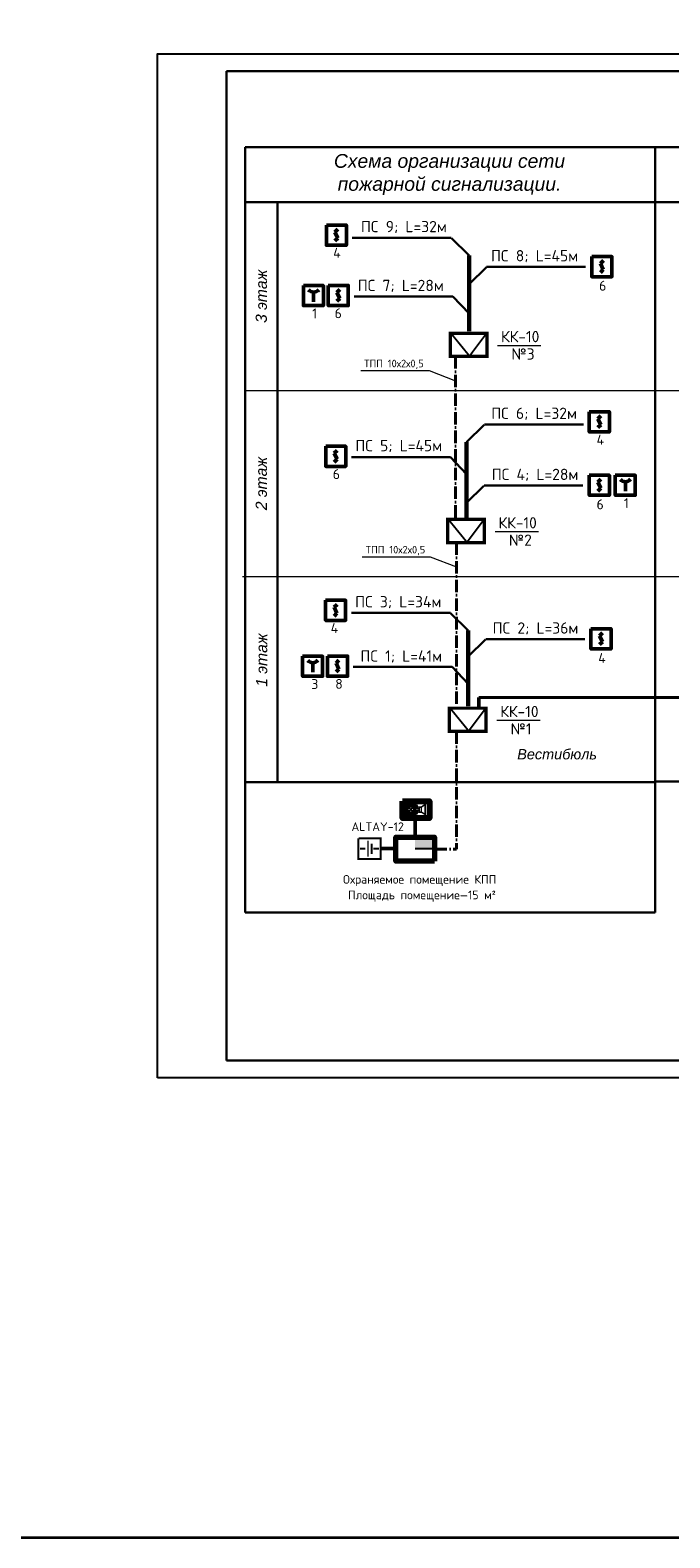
# Model space of a CAD drawing. Header units: millimetres. Extents: x 1114507 to 93926427, y 174473 to 817039.
# Tile 80 of 256: x 1564060 to 1582603, y 455604 to 499334. Entities that reach past the tile are written whole.
import ezdxf

# ---------------------------------------------------------------- set-up
doc = ezdxf.new("R2010")
doc.units = ezdxf.units.MM
doc.linetypes.add('ACAD_ISO10W100', pattern=[18, 12, -3, 0, -3])
doc.layers.add('ОС', color=1, linetype='Continuous')
doc.layers.add('Пожарная сигнализация', color=150, linetype='Continuous', lineweight=50)
doc.layers.add('размеры', color=12, linetype='Continuous', lineweight=15)
doc.styles.add('IsoK', font='isocpeui.ttf')
doc.styles.get("Standard").update_dxf_attribs({"font": 'isocpeui.ttf'})
doc.styles.add('WMF-Times New Roman0', font='times.ttf')

# ---------------------------------------------------------------- blocks, each defined once
blk = doc.blocks.new('Дым.датчик')
at = {"color": 5, "lineweight": 60}
for p, q in [((48, 181), (-44, 91)), ((-44, 91), (46, -92)), ((46, -92), (-44, -182))]:
    blk.add_line(p, q, dxfattribs=at)
at = {"color": 5, "lineweight": 50}
blk.add_lwpolyline([(-310, 309), (312, 309), (312, -315), (-310, -315)], close=True, dxfattribs=at)
blk = doc.blocks.new('ььь')
at = {"color": 5, "lineweight": 50}
blk.add_line((1264322, -815359), (1264322, -815659), dxfattribs=at)
blk.add_lwpolyline([(1264004, -815157), (1264626, -815157), (1264626, -815781), (1264004, -815781)], close=True, dxfattribs=at)
blk.add_arc((1264321, -815150), 209, 221.0053, 319.5801, dxfattribs=at)
blk = doc.blocks.new('ОПОП пс')
at = {"color": 5, "lineweight": 80, "ltscale": 5}
blk.add_lwpolyline([(-8, 12), (794, 12), (794, -497), (-8, -497)], close=True, dxfattribs=at)
at = {"color": 5, "lineweight": 20, "ltscale": 0.5, "const_width": 45}
blk.add_lwpolyline([(241, -235), (241, -235), (351, -130), (133, -339)], dxfattribs=at)
at = {"color": 5, "lineweight": 50, "ltscale": 0.5, "const_width": 45}
for points in [[(241, -235), (347, -340), (136, -129)], [(554, -165), (468, -165)], [(490, -166), (490, -311), (557, -311), (668, -384), (668, -82), (554, -165), (554, -311)]]:
    blk.add_lwpolyline(points, dxfattribs=at)
at = {"color": 5, "lineweight": 80, "ltscale": 0.5}
blk.add_circle((241, -235), 151, dxfattribs=at)
blk = doc.blocks.new('ППК ОПС')
at = {"layer": 'ОС'}
blk.add_hatch(color=5, dxfattribs=at).paths.add_polyline_path([(-400, 42), (-400, -200), (0, -200), (0, 42)])
at = {"layer": 'ОС', "color": 5, "lineweight": 70}
blk.add_lwpolyline([(-400, 299), (400, 299), (400, -200), (-400, -200), (-400, 299)], dxfattribs=at)
at = {"layer": 'ОС', "color": 5}
blk.add_lwpolyline([(-400, -200), (-400, 42), (0, 42)], dxfattribs=at)

msp = doc.modelspace()

# ---------------------------------------------------------------- linework, layer by layer
at = {"color": 5, "lineweight": 30}
for p, q in [((1569752.7, 469447.8, 0), (1569752.7, 498147.8, 0)), ((1609252.7, 498147.8, 0), (1569752.7, 498147.8, 0)), ((1609252.7, 469447.8, 0), (1569752.7, 469447.8, 0))]:
    msp.add_line(p, q, dxfattribs=at)
at = {"lineweight": 30}
for p, q in [((1570289.4, 495943.2, 0), (1570289.4, 494344.4, 0)), ((1582178.1, 495943.2, 0), (1582178.1, 494344.3, 0))]:
    msp.add_line(p, q, dxfattribs=at)
at = {"color": 7, "lineweight": 60, "ltscale": 100}
for p, q in [((1576785.3, 492798.1, 0), (1576785.3, 490598.9, 0)), ((1576711.8, 487382.3, 0), (1576711.8, 485198.5, 0)), ((1576761.1, 481917.1, 0), (1576761.8, 479725.3, 0))]:
    msp.add_line(p, q, dxfattribs=at)
at = {"color": 242, "linetype": 'ACAD_ISO10W100', "lineweight": 40, "ltscale": 30}
for p, q in [((1576387.2, 489877.7, 0), (1576387.2, 485173.8, 0)), ((1576414.8, 484474.2, 0), (1576414.8, 479668.2, 0)), ((1576414.8, 478996.1, 0), (1576414.8, 475578.5, 0)), ((1575780.7, 475578.5, 0), (1576414.8, 475578.5, 0))]:
    msp.add_line(p, q, dxfattribs=at)
at = {"color": 96, "lineweight": 50, "ltscale": 100}
msp.add_line((1577070.9, 479706.6, 0), (1577070.9, 479976.4, 0), dxfattribs=at)
at = {"color": 7, "lineweight": 30, "ltscale": 2}
for p, q in [((1582178.1, 477546, 0), (1582178.1, 473742.8, 0)), ((1570289.4, 477522, 0), (1570289.4, 473742.8, 0)), ((1570289.4, 473742.8, 0), (1582178.1, 473742.8, 0))]:
    msp.add_line(p, q, dxfattribs=at)
at = {"color": 5, "lineweight": 50, "ltscale": 100}
for p, q in [((1575220.7, 475927.7, 0), (1575220.7, 476472.6, 0)), ((1574253.3, 475600.2, 0), (1574652.6, 475600.2, 0))]:
    msp.add_line(p, q, dxfattribs=at)
at = {"color": 0, "lineweight": 35, "ltscale": 100}
msp.add_lwpolyline([(1463063.6, 524213.4), (2027905.8, 524213.4), (2027905.8, 455603.6), (1463063.6, 455603.6)], close=True, dxfattribs=at)
at = {"color": 7, "lineweight": 30, "ltscale": 2, "elevation": 0}
for points in [[(1570289.4, 494344.4), (1571233.8, 494344.4), (1571233.8, 477522), (1570289.4, 477522)], [(1571233.8, 494344.3), (1582178.1, 494344.3), (1582178.1, 477522), (1571233.8, 477522)], [(1582178.1, 494344.3), (1593122.5, 494348.1), (1593122.5, 477546), (1582178.1, 477546)]]:
    msp.add_lwpolyline(points, close=True, dxfattribs=at)
at = {"color": 7, "lineweight": 50, "ltscale": 0.5, "elevation": 0}
for points, const_width in [([(1573580.8, 475890.6), (1574222.8, 475890.6), (1574222.8, 475298), (1573576.5, 475298), (1573576.5, 475890.6)], 58.1), ([(1573852.9, 475826.3), (1573852.9, 475358.1)], 45.2), ([(1573626.1, 475590.1), (1573779.1, 475590.1)], 58.1), ([(1573956.4, 475742), (1573956.4, 475435.1)], 58.1), ([(1574011.2, 475590.1), (1574172.7, 475590.1)], 58.1)]:
    msp.add_lwpolyline(points, dxfattribs=dict(at, const_width=const_width))
at = {"layer": 'Defpoints', "color": 3, "linetype": 'ByBlock', "elevation": 0}
msp.add_lwpolyline([(1567752.7, 468947.8), (1567752.7, 498647.8), (1609752.7, 498647.8), (1609752.7, 468947.8)], close=True, dxfattribs=at)
at = {"layer": 'Пожарная сигнализация', "color": 0, "lineweight": 30}
for p, q in [((1576266.5, 493310.8, 0), (1573398.7, 493310.8, 0)), ((1576785.3, 492798.1, 0), (1576273.7, 493304.4, 0)), ((1576785.3, 491964.9, 0), (1577284.1, 492458.5, 0)), ((1577291.3, 492464.9, 0), (1580159.1, 492464.9, 0)), ((1573448.1, 491613.2, 0), (1576315.9, 491613.2, 0)), ((1576785.3, 491119.8, 0), (1576314.4, 491613.4, 0)), ((1576711.8, 487382.3, 0), (1577223.4, 487888.6, 0)), ((1577230.6, 487895, 0), (1580098.4, 487895, 0)), ((1573374.6, 486949.5, 0), (1576242.4, 486949.5, 0)), ((1576711.8, 486456.1, 0), (1576240.9, 486949.7, 0)), ((1576711.8, 485623.2, 0), (1577210.6, 486116.8, 0)), ((1577217.8, 486123.2, 0), (1580085.6, 486123.2, 0)), ((1576242.3, 482429.8, 0), (1573374.5, 482429.8, 0)), ((1576761.1, 481917.1, 0), (1576249.5, 482423.4, 0)), ((1576761.8, 481167.5, 0), (1577260.6, 481661.1, 0)), ((1577267.8, 481667.5, 0), (1580135.6, 481667.5, 0)), ((1573424.5, 480863.4, 0), (1576292.4, 480863.4, 0)), ((1576761.8, 480369.9, 0), (1576290.9, 480863.5, 0))]:
    msp.add_line(p, q, dxfattribs=at)
at = {"layer": 'Пожарная сигнализация', "color": 0, "lineweight": 20}
for p, q in [((1577612.3, 490191.3, 0), (1578867.4, 490191.3, 0)), ((1573643.6, 489462.9, 0), (1575624.7, 489462.9, 0)), ((1575624.7, 489462.9, 0), (1576387.2, 489164.5, 0)), ((1577538.8, 484790.9, 0), (1578793.9, 484790.9, 0)), ((1573688.3, 484062.4, 0), (1575669.3, 484062.4, 0)), ((1575652.3, 484062.4, 0), (1576414.8, 483764, 0)), ((1577588.7, 479317.7, 0), (1578843.8, 479317.7, 0))]:
    msp.add_line(p, q, dxfattribs=at)
at = {"layer": 'Пожарная сигнализация', "color": 96, "lineweight": 40}
msp.add_line((1577070.9, 479976.4, 0), (1584910.8, 479976.4, 0), dxfattribs=at)
at = {"layer": 'Пожарная сигнализация', "color": 7, "lineweight": 20, "ltscale": 0.5, "const_width": 96.4, "elevation": 0}
for points in [[(1576238.3, 490541.7), (1577299.7, 490541.7), (1577299.7, 489869.6), (1576238.3, 489869.6), (1576238.3, 490541.7)], [(1576164.8, 485141.3), (1577226.2, 485141.3), (1577226.2, 484469.2), (1576164.8, 484469.2), (1576164.8, 485141.3)], [(1576214.8, 479668.2), (1577276.2, 479668.2), (1577276.2, 478996.1), (1576214.8, 478996.1), (1576214.8, 479668.2)]]:
    msp.add_lwpolyline(points, dxfattribs=at)
at = {"layer": 'Пожарная сигнализация', "color": 0, "lineweight": 20, "const_width": 53.5, "elevation": 0}
for points in [[(1576242.8, 490559.8), (1576796.2, 489880.9)], [(1576796.2, 489880.9), (1577304.2, 490559.8)], [(1576169.3, 485159.4), (1576722.7, 484480.5)], [(1576722.7, 484480.5), (1577230.7, 485159.4)], [(1576219.3, 479686.3), (1576772.7, 479007.3)], [(1576772.7, 479007.3), (1577280.7, 479686.3)]]:
    msp.add_lwpolyline(points, dxfattribs=at)
at = {"layer": 'размеры', "color": 0, "lineweight": 30}
msp.add_line((1570289.4, 495943.2, 0), (1593122.5, 495943.2, 0), dxfattribs=at)
at = {"layer": 'размеры', "color": 0, "lineweight": 20}
for p, q in [((1570289.4, 488883.7, 0), (1593122.5, 488883.7, 0)), ((1570215.9, 483483.2, 0), (1593049, 483483.2, 0))]:
    msp.add_line(p, q, dxfattribs=at)

# ---------------------------------------------------------------- block references
at = {"color": 5, "lineweight": 15}
for name, p, xscale, yscale, zscale in [('Дым.датчик', (1572936.5, 493391.4, 0), 0.936, 0.936, 0.936), ('Дым.датчик', (1580631.2, 492478.5, 0), 0.936, 0.936, 0.936), ('ььь', (398346.3, 1248803.9, 0), 0.9285071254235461, 0.9285071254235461, 0.9285071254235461), ('Дым.датчик', (1572991.2, 491639.8, 0), 0.936, 0.936, 0.936), ('Дым.датчик', (1580558.3, 487975.6, 0), 0.936, 0.936, 0.936), ('Дым.датчик', (1572917.7, 486976.1, 0), 0.936, 0.936, 0.936), ('Дым.датчик', (1580557.7, 486136.8, 0), 0.936, 0.936, 0.936), ('ььь', (407384.9, 1243304.1, 0), 0.9285071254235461, 0.9285071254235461, 0.9285071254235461), ('Дым.датчик', (1572911.7, 482509.7, 0), 0.936, 0.936, 0.936), ('Дым.датчик', (1580607.7, 481681.1, 0), 0.936, 0.936, 0.936), ('ььь', (398322.8, 1238054.1, 0), 0.9285071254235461, 0.9285071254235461, 0.9285071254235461), ('Дым.датчик', (1572967.6, 480889.9, 0), 0.936, 0.936, 0.936)]:
    msp.add_blockref(name, p, dxfattribs=dict(at, xscale=xscale, yscale=yscale, zscale=zscale))
at = {"color": 5, "lineweight": 50, "ltscale": 5, "xscale": 0.9750000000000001, "yscale": 0.9750000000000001, "zscale": 0.9750000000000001}
msp.add_blockref('ОПОП пс', (1574858.3, 476957.6, 0), dxfattribs=at)
at = {"color": 5, "lineweight": 50, "ltscale": 5, "xscale": 1.4, "yscale": 1.4, "zscale": 1.4, "rotation": 180}
msp.add_blockref('ППК ОПС', (1575220.7, 475647.7, 0), dxfattribs=at)

# ---------------------------------------------------------------- texts
at = {"color": 5, "lineweight": 50, "insert": (1576217, 495147, 0), "char_height": 400, "width": 9925.898, "attachment_point": 5, "style": 'IsoK'}
msp.add_mtext('{\\fArial|b0|i1|c204|p34;\\C256;\\c0;Схема организации сети\\Pпожарной сигнализации.}', dxfattribs=at)
at = {"color": 2, "lineweight": 40, "char_height": 251.087, "width": 4821.235, "attachment_point": 1}
for s, insert in [('{\\fISOCPEUR|b0|i0|c204|p34;\\C0;Oхраняемое помещение КПП}', (1573120.7, 474828.4, 0)), ('{\\fISOCPEUR|b0|i0|c204|p34;\\C0;Площадь помещение—15 м²}', (1573274.8, 474375.5, 0))]:
    msp.add_mtext(s, dxfattribs=dict(at, insert=insert))
at = {"style": 'WMF-Times New Roman0'}
for s, insert, char_height, width, attachment_point in [('\\pi924.6356;{\\fISOCPEUR|b0|i1|c0|p34;Samarqand viloyati Toyloq tumani "\\fISOCPEUR|b0|i1|c204|p34;Хо\\fISOCPEUR|b0|i1|c0|p34;n\\fISOCPEUR|b0|i1|c204|p34;с\\fISOCPEUR|b0|i1|c0|p34;h\\fISOCPEUR|b0|i1|c204|p34;о\\fISOCPEUR|b0|i1|c0|p34;rb\\fISOCPEUR|b0|i1|c204|p34;о\\fISOCPEUR|b0|i1|c0|p34;g\'" \\fISOCPEUR|b0|i1|c204|p34;М\\fISOCPEUR|b0|i1|c0|p34;FY dagi\\P            11-son maktabni rekonstruksiya qilish. \\P\\pi0;              (360 o\'quvchi o\'rinli qo\'shimcha bino qurish).}', (1550085.7, 473151.5, 0), 280, 25248.265, 4), ('\\pi2577.7728;{\\fTimes New Roman|b1|i0|c204|p18;\\C0;MCHJ\\P\\pi563.1768;\\C1;"PARVIZ  PROEKT  SERVIS"\\C0;\\P\\pi1876.6728;Samarqand sh.\\C256; }', (1556760.3, 470733.8, 0), 240, 5957.741, 1)]:
    msp.add_mtext(s, dxfattribs=dict(at, insert=insert, char_height=char_height, width=width, attachment_point=attachment_point))
at = {"layer": 'Пожарная сигнализация', "color": 7, "lineweight": 20}
for s, insert, char_height, width, attachment_point in [('{\\fISOCPEUR|b0|i0|c204|p34;\\H0.88x;ПС 9; L=32м}', (1576138.6, 493800.8, 0), 371.8, 4579.949, 3), ('{\\fISOCPEUR|b0|i0|c204|p34;4}', (1573061, 493020.1, 0), 288.145, 758.149, 3), ('\\pt4089.8;{\\fISOCPEUR|b0|i0|c204|p34;\\H0.88x;ПС 8; L=45м}', (1577419.1, 492954.9, 0), 371.8, 4579.949, 1), ('\\pt4089.8;{\\fISOCPEUR|b0|i0|c204|p34;\\H0.88x;ПС 7; L=28м}', (1573556.1, 492093.7, 0), 371.8, 4579.949, 1), ('{\\fISOCPEUR|b0|i0|c204|p34;6}', (1580552.8, 492066.5, 0), 288.145, 742.756, 1), ('{\\fISOCPEUR|b0|i0|c204|p34;1}', (1572233.8, 491260.8, 0), 288.145, 758.149, 1), ('{\\fISOCPEUR|b0|i0|c204|p34;6}', (1572885.9, 491267.3, 0), 288.145, 742.756, 1), ('{\\fISOCPEUR|b0|i0|c204|p34;\\H0.88x;КК-10}', (1577708.7, 490609, 0), 371.8, 4579.949, 1), ('{\\fISOCPEUR|b0|i0|c204|p34;ТПП 10х2х0,5}', (1573741.1, 489775.4, 0), 220, 3523.037, 1), ('{\\fISOCPEUR|b0|i0|c204|p34;\\H0.88x;№3}', (1578011.1, 490104.4, 0), 371.8, 877.581, 1), ('{\\fISOCPEUR|b0|i0|c204|p34;\\H0.88x;ПС 6; L=32м}', (1577425, 488385, 0), 371.8, 4579.949, 1), ('{\\fISOCPEUR|b0|i0|c204|p34;4}', (1580480.2, 487599.6, 0), 288.145, 758.149, 1), ('\\pt4089.8;{\\fISOCPEUR|b0|i0|c204|p34;\\H0.88x;ПС 5; L=45м}', (1573485.5, 487447.1, 0), 371.8, 4579.949, 1), ('{\\fISOCPEUR|b0|i0|c204|p34;6}', (1572833.8, 486600.7, 0), 288.145, 742.756, 1), ('\\pt4089.8;{\\fISOCPEUR|b0|i0|c204|p34;\\H0.88x;ПС 4; L=28м}', (1577440.6, 486613.2, 0), 371.8, 4579.949, 1), ('{\\fISOCPEUR|b0|i0|c204|p34;6}', (1580479.3, 485724.8, 0), 288.145, 742.756, 1), ('{\\fISOCPEUR|b0|i0|c204|p34;1}', (1581272.4, 485760.9, 0), 288.145, 758.149, 1), ('{\\fISOCPEUR|b0|i0|c204|p34;\\H0.88x;КК-10}', (1577635.2, 485208.6, 0), 371.8, 4579.949, 1), ('{\\fISOCPEUR|b0|i0|c204|p34;\\H0.88x;№2}', (1577937.6, 484704, 0), 371.8, 877.581, 1), ('{\\fISOCPEUR|b0|i0|c204|p34;ТПП 10х2х0,5}', (1573785.7, 484374.9, 0), 220, 3523.037, 1), ('{\\fISOCPEUR|b0|i0|c204|p34;\\H0.88x;ПС 3; L=34м}', (1575981.8, 482919.8, 0), 371.8, 4579.949, 3), ('{\\fISOCPEUR|b0|i0|c204|p34;4}', (1572989.1, 482138.3, 0), 288.145, 758.149, 3), ('\\pt4089.8;{\\fISOCPEUR|b0|i0|c204|p34;\\H0.88x;ПС 2; L=36м}', (1577466.4, 482157.5, 0), 371.8, 4579.949, 1), ('\\pt4089.8;{\\fISOCPEUR|b0|i0|c204|p34;\\H0.88x;ПС 1; L=41м}', (1573632.1, 481343.8, 0), 371.8, 4579.949, 1), ('{\\fISOCPEUR|b0|i0|c204|p34;4}', (1580529.2, 481269.1, 0), 288.145, 742.756, 1), ('{\\fISOCPEUR|b0|i0|c204|p34;3}', (1572210.3, 480510.9, 0), 288.145, 758.149, 1), ('{\\fISOCPEUR|b0|i0|c204|p34;8}', (1572903.9, 480516.3, 0), 288.145, 742.756, 1), ('{\\fISOCPEUR|b0|i0|c204|p34;\\H0.88x;КК-10}', (1577685.2, 479735.5, 0), 371.8, 4579.949, 1), ('{\\fISOCPEUR|b0|i0|c204|p34;\\H0.88x;№1}', (1577987.6, 479230.8, 0), 371.8, 877.581, 1), ('{\\fArial|b0|i1|c204|p34;\\C0; \\H0.92308x;Вестибюль}', (1578053.1, 478482.9, 0), 325, 4198.162, 1), ('{\\fISOCPEUR|b0|i0|c204|p34;ALTAY-12}', (1573374.6, 476356.2, 0), 250, 1311.02, 1)]:
    msp.add_mtext(s, dxfattribs=dict(at, insert=insert, char_height=char_height, width=width, attachment_point=attachment_point))
at = {"layer": 'Пожарная сигнализация', "color": 7, "lineweight": 20, "char_height": 325, "attachment_point": 5, "rotation": 90}
for s, insert, width in [('{\\fArial|b0|i1|c204|p34;\\C0;3 этаж}', (1570761.6, 491614, 0), 5460.675), ('{\\fArial|b0|i1|c204|p34;\\C0;2 этаж}', (1570761.6, 486183.4, 0), 5400.428), ('{\\fArial|b0|i1|c204|p34;\\C0;1 этаж}', (1570772.2, 481062.4, 0), 7080.974)]:
    msp.add_mtext(s, dxfattribs=dict(at, insert=insert, width=width))

doc.saveas('drawing.dxf')
